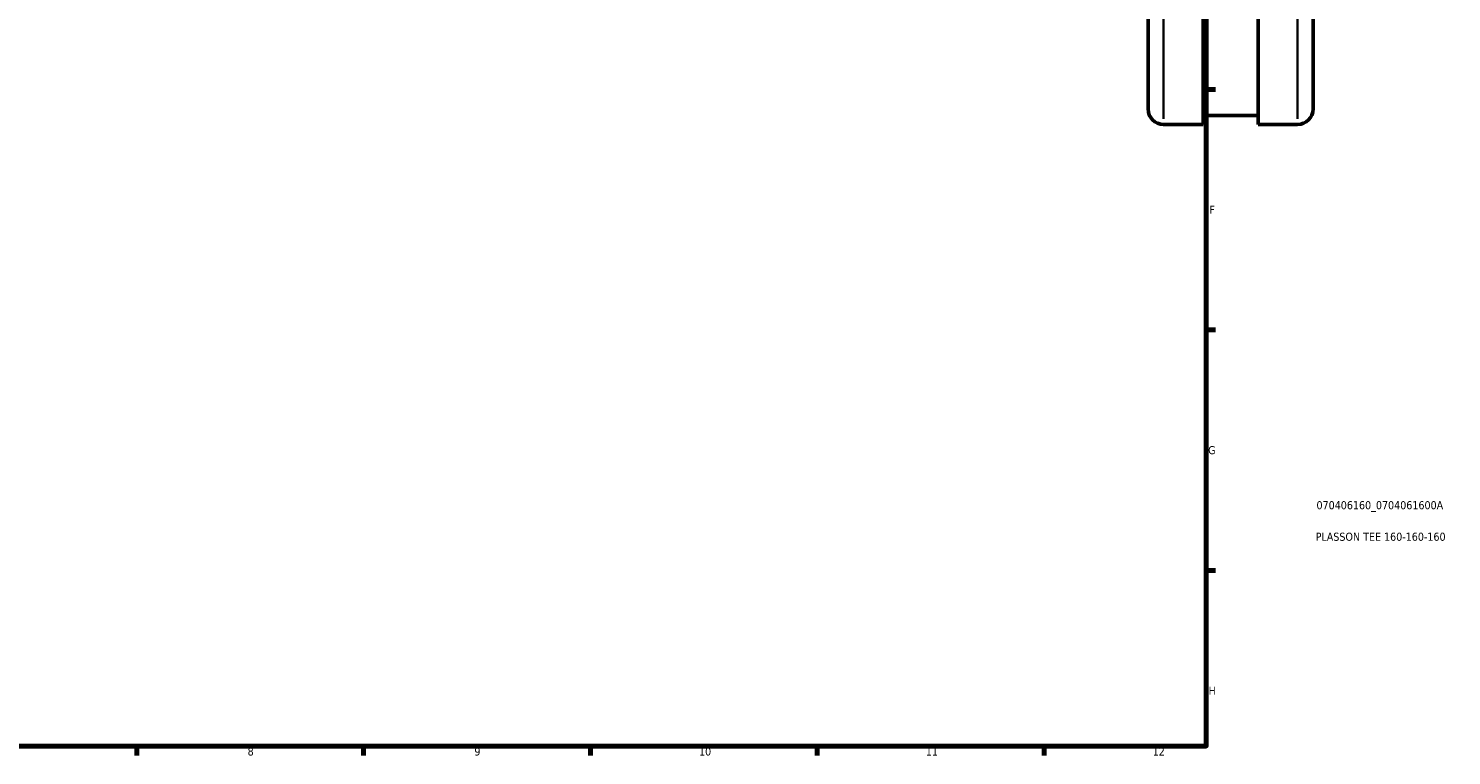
# Model space of a CAD drawing. Header units: millimetres. Extents: x -119 to 1313, y -331 to 1658.
# Tile 6 of 12: x 457 to 897, y 17 to 242. Entities that reach past the tile are written whole.
import ezdxf

# ---------------------------------------------------------------- set-up
doc = ezdxf.new("R2010")
doc.units = ezdxf.units.MM
for name, color, linetype, lineweight in [('Border (ISO)', 7, 'Continuous', 70), ('Title (ISO)', 7, 'Continuous', 50), ('Visible (ISO)', 7, 'Continuous', 50), ('Visible Narrow (ISO)', 7, 'Continuous', 35)]:
    doc.layers.add(name, color=color, linetype=linetype, lineweight=lineweight)
doc.styles.add('Note Text (ISO)', font='tahoma.ttf')

# ---------------------------------------------------------------- blocks, each defined once
blk = doc.blocks.new('Borders Default Border')
at = {"layer": 'Border (ISO)'}
for p, q in [((821, 222.75), (823.9, 222.75)), ((821, 148.5), (823.9, 148.5)), ((821, 74.25), (823.9, 74.25)), ((490.58, 20), (490.58, 17.1)), ((560.67, 20), (560.67, 17.1)), ((630.75, 20), (630.75, 17.1)), ((700.83, 20), (700.83, 17.1)), ((770.92, 20), (770.92, 17.1))]:
    blk.add_line(p, q, dxfattribs=at)
at = {"layer": 'Border (ISO)', "flags": 128}
blk.add_lwpolyline([(20, 20), (20, 574), (821, 574), (821, 20), (20, 20)], dxfattribs=at)
at = {"layer": 'Border (ISO)', "color": 232, "true_color": 0xca0064, "char_height": 2.5, "attachment_point": 7, "style": 'Note Text (ISO)'}
for s, insert in [('F', (822, 184.38)), ('G', (821.61, 110.08)), ('H', (821.74, 35.88)), ('8', (524.81, 17.04)), ('9', (594.88, 17.05)), ('10', (664.29, 17.05)), ('11', (734.37, 17.1)), ('12', (804.46, 17.1))]:
    blk.add_mtext(s, dxfattribs=dict(at, insert=insert))
blk = doc.blocks.new('Title Blocks ISO')
at = {"layer": 'Title (ISO)', "color": 232, "true_color": 0xca0064, "style": 'Note Text (ISO)'}
for tag, p in [('PART_NUMBER_001', (34.08, 73.14)), ('DESCRIPTION_001', (33.84, 63.4))]:
    blk.add_attdef(tag, p, '', height=2.5, dxfattribs=at)

msp = doc.modelspace()

# ---------------------------------------------------------------- linework, layer by layer
at = {"layer": 'Visible (ISO)'}
for p, q in [((820.031, 211.927), (820.031, 491.927)), ((837.031, 211.927), (837.031, 491.927)), ((803.031, 216.727), (803.031, 487.127)), ((854.031, 487.127), (854.031, 216.727)), ((807.831, 211.927), (820.031, 211.927)), ((820.031, 214.727), (837.031, 214.727)), ((837.031, 211.927), (849.231, 211.927))]:
    msp.add_line(p, q, dxfattribs=at)
for centre, start, end in [((807.831, 216.727), 180, 270), ((849.231, 216.727), 270, 0)]:
    msp.add_arc(centre, 4.8, start, end, dxfattribs=at)
at = {"layer": 'Visible Narrow (ISO)'}
for p, q in [((807.831, 490.204), (807.831, 213.651)), ((849.231, 213.651), (849.231, 490.204))]:
    msp.add_line(p, q, dxfattribs=at)

# ---------------------------------------------------------------- block references
msp.add_blockref('Borders Default Border', (0, 0))
msp.add_blockref('Title Blocks ISO', (821, 20)).add_auto_attribs({'PART_NUMBER_001': '070406160_0704061600A', 'DESCRIPTION_001': 'PLASSON TEE 160-160-160'})

doc.saveas('drawing.dxf')
